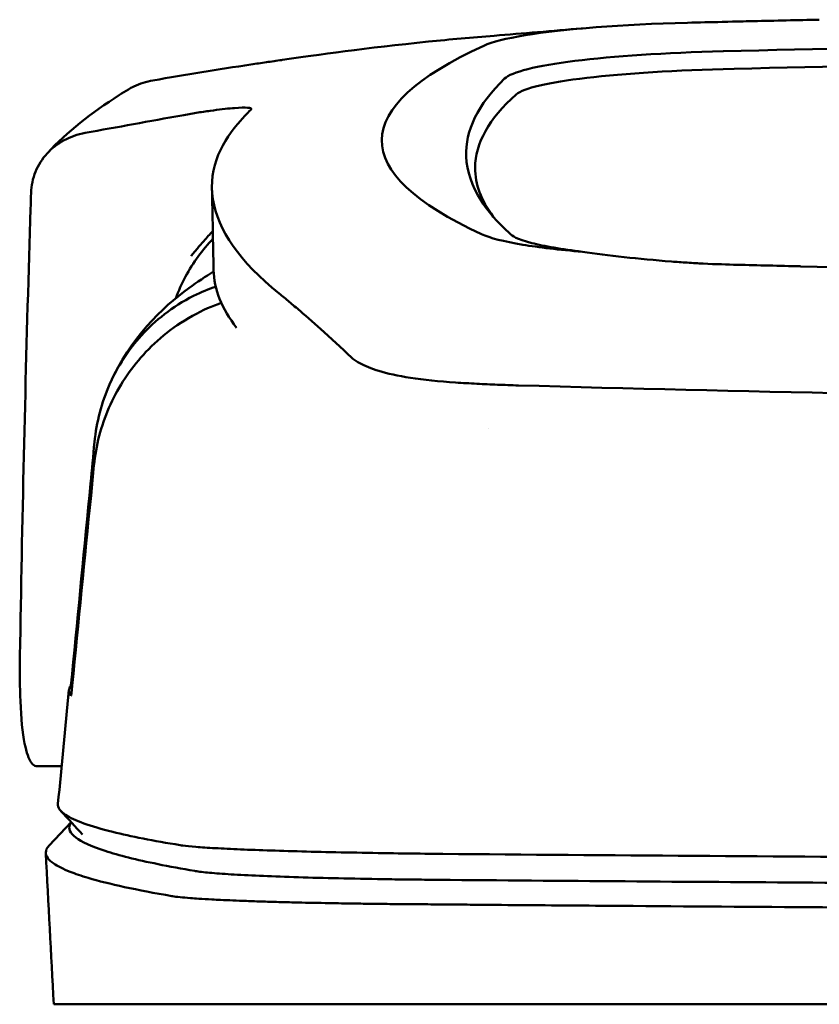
# Model space of a CAD drawing. Header units: millimetres. Extents: x 92 to 342, y 39 to 382.
# Tile 4 of 10: x 137 to 172, y 340 to 382. Entities that reach past the tile are written whole.
import ezdxf

# ---------------------------------------------------------------- set-up
doc = ezdxf.new("R2010")
doc.units = ezdxf.units.MM
doc.layers.add('Visible (ISO)', color=7, linetype='Continuous', lineweight=50)

msp = doc.modelspace()

# ---------------------------------------------------------------- linework, layer by layer
at = {"layer": 'Visible (ISO)'}
for p, q in [((170.736, 371.061), (170.744, 371.06)), ((156.923, 366.045), (156.933, 366.044)), ((139.195, 349.707), (138.148, 349.707)), ((138.666, 346.327), (139.604, 347.314)), ((138.859, 339.537), (144.21, 339.537)), ((144.233, 339.537), (155.199, 339.537)), ((155.288, 339.537), (155.199, 339.537)), ((155.288, 339.537), (216.931, 339.537))]:
    msp.add_line(p, q, dxfattribs=at)
for centre, major_axis, ratio, start_param, end_param in [((271.384, 327.514), (-491.039, 0), 0.112496, 4.925773, 4.928853), ((168.3, 380.166), (11.395, -0.001), 0.116501, 1.781282, 2.52747), ((168.484, 380.141), (11.62, -0.008), 0.117057, 2.527526, 2.891655), ((216.832, 355.84), (225.492, 0.002), 0.110939, 1.570719, 1.791596), ((293.795, 376.463), (140.93, 0.029), 0.116446, 2.892175, 3.388046), ((170.09, 378.92), (12.06, -0.005), 0.112737, 1.791766, 3.029303), ((216.854, 355.809), (-227.223, 0), 0.106767, 4.71241, 4.92951), ((170.482, 378.253), (11.958, 0), 0.106769, 1.787974, 3.024834), ((404.362, 376.267), (247.896, 0.399), 0.112494, 3.026338, 3.14596), ((403.115, 375.267), (-246.265, 0), 0.106767, 6.163675, 6.283184), ((473.838, 329.22), (-328.583, 44.868), 0.123507, 6.188163, 6.200241), ((1799.453, 335.516), (-1662.18, -0.149), 0.85466, 6.255847, 6.257756), ((168.603, 372.784), (11.832, 0.02), 0.1161, 3.386388, 3.747718), ((151.628, 367.232), (-8, 0), 0.941628, 5.682982, 5.950394), ((401.291, 370.961), (-255.609, 0), 0.112496, 0.002074, 0.087879), ((158.725, 367.564), (-7.019, -0.248), 0.209962, 0.510009, 0.541864), ((399.432, 352.936), (-259.925, 0), 0.034069, 6.258567, 6.308615), ((273.083, 393.956), (-131.694, -46.074), 0.097566, 0.177551, 0.181879), ((159.275, 345.685), (15.81, -0.255), 0.013999, 1.814143, 1.864666), ((148.602, 345.264), (4.064, -0.085), 0.06622, 3.560328, 3.573474), ((156.612, 345.003), (8.722, -0.051), 0.018129, 4.550228, 4.559677), ((143.929, 344.161), (-0.118, 0.018), 0.055246, 1.360606, 1.559875), ((156.385, 345.136), (9.456, 0.138), 0.140036, 4.558691, 4.567892)]:
    msp.add_ellipse(centre, major_axis=major_axis, ratio=ratio, start_param=start_param, end_param=end_param, dxfattribs=at)
for points, knots in [([(171.544, 381.595), (170.603, 381.575), (169.664, 381.554), (168.28, 381.522), (168.089, 381.517), (167.397, 381.501)], [-0.8458994, -0.8458994, -0.8458994, -0.8458994, -0.3752076, -0.3752076, -0.1515992, -0.1515992, -0.1515992, -0.1515992]), ([(148.628, 379.878), (150.076, 380.092), (152.23, 380.391), (155.779, 380.751), (156.719, 380.837), (157.662, 380.911)], [0, 0, 0, 0, 0.4392287, 0.4392287, 0.5941548, 0.5941548, 0.5941548, 0.5941548]), ([(148.595, 379.873), (148.375, 379.841), (148.156, 379.809), (147.717, 379.745), (147.497, 379.714), (147.281, 379.684)], [0, 0, 0, 0, 0.0665895, 0.0665895, 0.1345736, 0.1345736, 0.1345736, 0.1345736]), ([(147.278, 379.684), (146.58, 379.577), (145.885, 379.466), (144.49, 379.238), (143.793, 379.121), (143.096, 379.002)], [0.000028, 0.000028, 0.000028, 0.000028, 0.211767, 0.211767, 0.4239683, 0.4239683, 0.4239683, 0.4239683]), ([(147.281, 379.684), (147.28, 379.684), (147.28, 379.684), (147.279, 379.684), (147.278, 379.684), (147.278, 379.684)], [0.000000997, 0.000000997, 0.000000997, 0.000000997, 0.0001839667, 0.0001839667, 0.000312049, 0.000312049, 0.000312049, 0.000312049]), ([(142.044, 378.615), (142.119, 378.659), (142.195, 378.7), (142.534, 378.863), (142.811, 378.953), (143.096, 379.002)], [-0.1127941, -0.1127941, -0.1127941, -0.1127941, -0.0866991, -0.0866991, -0.0000252, -0.0000252, -0.0000252, -0.0000252]), ([(146.496, 377.817), (146.228, 377.794), (145.903, 377.756), (145.351, 377.678), (145.151, 377.648), (144.745, 377.582), (144.54, 377.547), (144.333, 377.509)], [0, 0, 0, 0, 0.1260356, 0.1260356, 0.192084, 0.192084, 0.2556621, 0.2556621, 0.2556621, 0.2556621]), ([(147.285, 377.761), (147.312, 377.801), (147.259, 377.827), (147.014, 377.847), (146.822, 377.842), (146.574, 377.823)], [0, 0, 0, 0, 0.1204642, 0.1204642, 0.2420244, 0.2420244, 0.2420244, 0.2420244]), ([(147.263, 377.736), (147.268, 377.74), (147.272, 377.744), (147.279, 377.753), (147.282, 377.757), (147.285, 377.761)], [0, 0, 0, 0, 0.01190192, 0.01190192, 0.02379969, 0.02379969, 0.02379969, 0.02379969]), ([(140.198, 376.757), (140.887, 376.883), (141.577, 377.009), (142.955, 377.259), (143.644, 377.384), (144.332, 377.509)], [0.0000116, 0.0000116, 0.0000116, 0.0000116, 0.2114776, 0.2114776, 0.4225254, 0.4225254, 0.4225254, 0.4225254]), ([(148.482, 369.9), (146.803, 371.255), (145.858, 372.609), (145.441, 375.323), (146.087, 376.447), (146.843, 377.296)], [0, 0, 0, 0, 3.35024, 3.35024, 6.902449, 6.902449, 6.902449, 6.902449]), ([(140.198, 376.757), (139.882, 376.7), (139.58, 376.593), (139.029, 376.296), (138.783, 376.106), (138.364, 375.65), (138.198, 375.383), (137.965, 374.813), (137.9, 374.506), (137.891, 374.199)], [-0.4076943, -0.4076943, -0.4076943, -0.4076943, -0.3108189, -0.3108189, -0.2123555, -0.2123555, -0.10788, -0.10788, -0.000002, -0.000002, -0.000002, -0.000002]), ([(156.468, 375.746), (156.494, 375.12), (156.706, 374.495), (157.347, 373.494), (157.657, 373.118), (158.129, 372.649), (158.228, 372.555), (158.457, 372.347), (158.594, 372.231), (159.798, 371.918), (160.531, 371.791), (161.434, 371.68)], [2.930381, 2.930381, 2.930381, 2.930381, 4.072753, 4.072753, 4.762452, 4.762452, 4.934856, 4.934856, 5.145284, 5.145284, 5.311389, 5.311389, 5.311389, 5.311389]), ([(145.651, 372.57), (145.524, 372.432), (145.395, 372.288), (145.175, 372.035), (145.083, 371.929), (144.841, 371.639), (144.731, 371.499), (144.72, 371.489)], [-0.01145823, -0.01145823, -0.01145823, -0.01145823, -0.00744532, -0.00744532, -0.00463647, -0.00463647, 0, 0, 0, 0]), ([(158.88, 371.984), (159.229, 371.927), (159.618, 371.872), (160.473, 371.77), (160.937, 371.723), (161.433, 371.68)], [-0.3736448, -0.3736448, -0.3736448, -0.3736448, -0.187366, -0.187366, -0.0000172, -0.0000172, -0.0000172, -0.0000172]), ([(137.807, 371.487), (137.723, 368.645), (137.648, 365.801), (137.518, 360.116), (137.463, 357.272), (137.417, 354.429)], [-1.996171, -1.996171, -1.996171, -1.996171, -0.998042, -0.998042, -0.000001, -0.000001, -0.000001, -0.000001]), ([(161.434, 371.68), (161.974, 371.599), (162.569, 371.524), (163.845, 371.385), (164.523, 371.322), (165.234, 371.265)], [0.0000437, 0.0000437, 0.0000437, 0.0000437, 0.2355373, 0.2355373, 0.4693483, 0.4693483, 0.4693483, 0.4693483]), ([(165.234, 371.265), (165.454, 371.247), (165.677, 371.231), (166.15, 371.201), (166.374, 371.188), (166.58, 371.178)], [0, 0, 0, 0, 0.0725125, 0.0725125, 0.1522142, 0.1522142, 0.1522142, 0.1522142]), ([(166.58, 371.178), (167.16, 371.149), (167.599, 371.138), (168.939, 371.105), (169.837, 371.083), (170.736, 371.061)], [0.1522142, 0.1522142, 0.1522142, 0.1522142, 0.3763363, 0.3763363, 0.8296812, 0.8296812, 0.8296812, 0.8296812]), ([(170.744, 371.06), (178.364, 370.873), (185.999, 370.733), (197.537, 370.592), (201.384, 370.557), (207.17, 370.521), (209.105, 370.512), (212.887, 370.5), (214.701, 370.497), (216.6, 370.497)], [0.000811, 0.000811, 0.000811, 0.000811, 2.334672, 2.334672, 3.49801, 3.49801, 4.08174, 4.08174, 4.638981, 4.638981, 4.638981, 4.638981]), ([(141.256, 366.045), (142.136, 368.013), (143.472, 369.28), (144.987, 370.394), (145.338, 370.627), (145.684, 370.838)], [0, 0, 0, 0, 1.483168, 1.483168, 1.942831, 1.942831, 1.942831, 1.942831]), ([(140.599, 363.552), (140.682, 364.406), (140.9, 365.242), (141.587, 366.792), (142.05, 367.499), (143.178, 368.736), (143.914, 369.336), (145.161, 369.96), (145.48, 370.089), (145.776, 370.191)], [-0.7441004, -0.7441004, -0.7441004, -0.7441004, -0.5496874, -0.5496874, -0.3565169, -0.3565169, -0.159797, -0.159797, -0.0894613, -0.0894613, -0.0894613, -0.0894613]), ([(148.482, 369.9), (148.622, 369.787), (148.767, 369.668), (149.066, 369.418), (149.221, 369.287), (149.38, 369.153)], [-0.5571002, -0.5571002, -0.5571002, -0.5571002, -0.2776825, -0.2776825, 0, 0, 0, 0]), ([(140.578, 362.566), (140.661, 363.409), (140.878, 364.239), (141.558, 365.802), (142.02, 366.527), (143.144, 367.812), (143.875, 368.443), (145.225, 369.191), (145.646, 369.37), (146.014, 369.501)], [0, 0, 0, 0, 0.2548242, 0.2548242, 0.5112444, 0.5112444, 0.772586, 0.772586, 0.8990175, 0.8990175, 0.8990175, 0.8990175]), ([(149.38, 369.153), (149.699, 368.883), (150.043, 368.574), (150.552, 368.112), (150.706, 367.972), (150.862, 367.829)], [-1.0557156, -1.0557156, -1.0557156, -1.0557156, -0.5320191, -0.5320191, -0.3144541, -0.3144541, -0.3144541, -0.3144541]), ([(151.848, 366.969), (151.783, 367.007), (151.723, 367.046), (151.616, 367.124), (151.568, 367.164), (151.527, 367.204)], [0, 0, 0, 0, 0.0612215, 0.0612215, 0.1224979, 0.1224979, 0.1224979, 0.1224979]), ([(151.848, 366.969), (151.95, 366.909), (152.066, 366.85), (152.325, 366.737), (152.468, 366.682), (152.624, 366.629)], [-0.1913093, -0.1913093, -0.1913093, -0.1913093, -0.095663, -0.095663, 0, 0, 0, 0]), ([(156.017, 366.097), (155.311, 366.141), (154.658, 366.209), (153.557, 366.38), (153.104, 366.479), (152.738, 366.592)], [0, 0, 0, 0, 0.2294851, 0.2294851, 0.4401307, 0.4401307, 0.4401307, 0.4401307]), ([(156.923, 366.045), (156.77, 366.053), (156.619, 366.061), (156.317, 366.078), (156.166, 366.087), (156.017, 366.097)], [0, 0, 0, 0, 0.04848689, 0.04848689, 0.0969233, 0.0969233, 0.0969233, 0.0969233]), ([(156.933, 366.044), (157.219, 366.029), (157.508, 366.015), (158.096, 365.992), (158.395, 365.982), (158.696, 365.973)], [-0.1838567, -0.1838567, -0.1838567, -0.1838567, -0.0928152, -0.0928152, 0, 0, 0, 0]), ([(216.522, 365.177), (206.837, 365.178), (197.159, 365.245), (177.83, 365.51), (168.2, 365.709), (158.696, 365.973)], [0.032666, 0.032666, 0.032666, 0.032666, 2.938218, 2.938218, 5.868286, 5.868286, 5.868286, 5.868286]), ([(139.645, 353.649), (139.906, 356.36), (140.168, 359.073), (140.429, 361.784), (140.486, 362.373), (140.543, 362.963), (140.599, 363.552)], [0.478961, 0.478961, 0.478961, 0.478961, 8.650914, 8.650914, 8.650914, 10.427614, 10.427614, 10.427614, 10.427614]), ([(139.649, 353.153), (139.916, 355.861), (140.183, 358.564), (140.45, 361.272), (140.492, 361.704), (140.535, 362.135), (140.578, 362.566)], [0.46186, 0.46186, 0.46186, 0.46186, 8.654063, 8.654063, 8.654063, 9.958979, 9.958979, 9.958979, 9.958979]), ([(137.417, 354.429), (137.406, 353.72), (137.412, 353.069), (137.466, 351.747), (137.527, 351.134), (137.694, 350.282), (137.792, 350.006), (137.97, 349.771), (138.035, 349.725), (138.12, 349.708), (138.134, 349.707), (138.148, 349.707)], [-1.124441, -1.124441, -1.124441, -1.124441, -0.875496, -0.875496, -0.555624, -0.555624, -0.282571, -0.282571, -0.140757, -0.140757, -0.112162, -0.112162, -0.112162, -0.112162]), ([(139.586, 353.155), (139.588, 353.157), (139.59, 353.168), (139.597, 353.212), (139.601, 353.243), (139.612, 353.331), (139.618, 353.384), (139.627, 353.466), (139.63, 353.502), (139.638, 353.574), (139.641, 353.612), (139.645, 353.649)], [-0.06600544, -0.06600544, -0.06600544, -0.06600544, -0.05210622, -0.05210622, -0.03882665, -0.03882665, -0.02244269, -0.02244269, -0.01122716, -0.01122716, 0, 0, 0, 0]), ([(139.591, 352.712), (139.593, 352.71), (139.595, 352.717), (139.602, 352.753), (139.606, 352.781), (139.617, 352.855), (139.623, 352.905), (139.632, 352.983), (139.635, 353.015), (139.642, 353.083), (139.646, 353.117), (139.649, 353.153)], [0, 0, 0, 0, 0.01799222, 0.01799222, 0.0374351, 0.0374351, 0.06445247, 0.06445247, 0.08202888, 0.08202888, 0.09959211, 0.09959211, 0.09959211, 0.09959211]), ([(139.04, 348.097), (139.025, 347.942), (139.134, 347.786), (139.365, 347.632), (139.73, 347.388), (140.404, 347.144), (141.381, 346.902), (142.15, 346.712), (143.109, 346.523), (144.254, 346.336)], [51.780318, 51.780318, 51.780318, 51.780318, 65.647729, 65.647729, 65.647729, 87.530305, 87.530305, 87.530305, 104.770272, 104.770272, 104.770272, 104.770272]), ([(139.608, 347.309), (139.588, 347.283), (139.572, 347.256), (139.56, 347.229), (139.47, 347.039), (139.55, 346.848), (139.798, 346.658), (140.047, 346.469), (140.465, 346.279), (141.051, 346.09), (141.636, 345.901), (142.392, 345.712), (143.312, 345.524), (143.792, 345.427), (144.317, 345.329), (144.887, 345.232)], [0.0467643, 0.0467643, 0.0467643, 0.0467643, 0.04907017, 0.04907017, 0.04907017, 0.06542689, 0.06542689, 0.06542689, 0.08178362, 0.08178362, 0.08178362, 0.09814034, 0.09814034, 0.09814034, 0.10666345, 0.10666345, 0.10666345, 0.10666345]), ([(138.666, 346.327), (138.569, 346.226), (138.52, 346.124), (138.518, 345.865), (138.631, 345.708), (139.027, 345.434), (139.261, 345.317), (139.78, 345.112), (140.038, 345.024), (140.77, 344.806), (141.289, 344.676), (142.48, 344.416), (143.153, 344.287), (143.903, 344.158)], [-6.22343, -6.22343, -6.22343, -6.22343, -5.351502, -5.351502, -4.007016, -4.007016, -3.000502, -3.000502, -2.247226, -2.247226, -1.120907, -1.120907, 0, 0, 0, 0]), ([(144.375, 346.317), (144.514, 346.298), (144.701, 346.279), (144.932, 346.261), (145.162, 346.243), (145.439, 346.224), (145.756, 346.207), (146.073, 346.189), (146.435, 346.171), (146.833, 346.155), (147.23, 346.138), (147.67, 346.122), (148.14, 346.106), (148.611, 346.091), (149.12, 346.076), (149.655, 346.062), (150.189, 346.049), (150.759, 346.036), (151.347, 346.024), (151.935, 346.012), (152.554, 346.001), (153.185, 345.991), (153.678, 345.984), (154.185, 345.977), (154.698, 345.97)], [0, 0, 0, 0, 1.921104, 1.921104, 1.921104, 3.842208, 3.842208, 3.842208, 5.763312, 5.763312, 5.763312, 7.684416, 7.684416, 7.684416, 9.60552, 9.60552, 9.60552, 11.526625, 11.526625, 11.526625, 13.447729, 13.447729, 13.447729, 14.949954, 14.949954, 14.949954, 14.949954]), ([(155.469, 345.961), (162.576, 345.9), (169.786, 345.85), (177.018, 345.81), (184.251, 345.771), (191.56, 345.742), (198.864, 345.724), (204.873, 345.709), (210.908, 345.702), (216.932, 345.702)], [0, 0, 0, 0, 21.882576, 21.882576, 21.882576, 43.765152, 43.765152, 43.765152, 61.766885, 61.766885, 61.766885, 61.766885]), ([(144.909, 345.229), (145.057, 345.204), (145.262, 345.18), (145.516, 345.156), (145.771, 345.133), (146.08, 345.11), (146.434, 345.088), (146.788, 345.066), (147.195, 345.045), (147.64, 345.026), (148.086, 345.006), (148.58, 344.987), (149.107, 344.97), (149.633, 344.953), (150.204, 344.938), (150.798, 344.924), (151.393, 344.91), (152.026, 344.897), (152.676, 344.887), (153, 344.881), (153.335, 344.876), (153.67, 344.872), (153.838, 344.87), (154.009, 344.867), (154.179, 344.865), (154.349, 344.863), (154.522, 344.862), (154.694, 344.86), (154.762, 344.859), (154.83, 344.858), (154.898, 344.858), (154.967, 344.857), (155.035, 344.856), (155.104, 344.856), (155.137, 344.856), (155.17, 344.855), (155.203, 344.855)], [0, 0, 0, 0, 0.00216284, 0.00216284, 0.00216284, 0.00432572, 0.00432572, 0.00432572, 0.0064886, 0.0064886, 0.0064886, 0.00865148, 0.00865148, 0.00865148, 0.01081436, 0.01081436, 0.01081436, 0.01297724, 0.01297724, 0.01297724, 0.01405868, 0.01405868, 0.01405868, 0.0145994, 0.0145994, 0.0145994, 0.01514012, 0.01514012, 0.01514012, 0.01535374, 0.01535374, 0.01535374, 0.01556736, 0.01556736, 0.01556736, 0.01567089, 0.01567089, 0.01567089, 0.01567089]), ([(155.285, 344.854), (160.572, 344.809), (165.912, 344.769), (171.272, 344.735), (176.632, 344.701), (182.034, 344.673), (187.445, 344.651), (192.856, 344.629), (198.298, 344.613), (203.738, 344.604), (208.131, 344.596), (212.533, 344.592), (216.931, 344.592)], [0, 0, 0, 0, 0.01635215, 0.01635215, 0.01635215, 0.03270429, 0.03270429, 0.03270429, 0.04905643, 0.04905643, 0.04905643, 0.06225952, 0.06225952, 0.06225952, 0.06225952]), ([(143.927, 344.155), (144.016, 344.141), (144.124, 344.128), (144.379, 344.101), (144.526, 344.088), (144.803, 344.066), (144.924, 344.058), (145.225, 344.038), (145.413, 344.027), (145.731, 344.01), (145.852, 344.003), (146.315, 343.981), (146.684, 343.966), (147.314, 343.942), (147.554, 343.934), (148.051, 343.919), (148.308, 343.911), (148.807, 343.898), (149.046, 343.891), (149.718, 343.876), (150.162, 343.867), (150.964, 343.852), (151.314, 343.846), (151.937, 343.837), (152.206, 343.833), (152.682, 343.827), (152.887, 343.825), (153.247, 343.821), (153.402, 343.819), (153.673, 343.817), (153.789, 343.816), (154.08, 343.813), (154.255, 343.812), (154.606, 343.809), (154.781, 343.808), (154.957, 343.807)], [-1.679207, -1.679207, -1.679207, -1.679207, -1.548784, -1.548784, -1.41563, -1.41563, -1.32558, -1.32558, -1.204178, -1.204178, -1.134257, -1.134257, -0.946443, -0.946443, -0.838704, -0.838704, -0.731055, -0.731055, -0.637098, -0.637098, -0.473724, -0.473724, -0.352581, -0.352581, -0.262746, -0.262746, -0.196047, -0.196047, -0.146434, -0.146434, -0.109476, -0.109476, -0.054468, -0.054468, 0, 0, 0, 0]), ([(155.043, 343.806), (155.112, 343.805), (155.202, 343.805), (155.398, 343.803), (155.486, 343.802), (155.752, 343.8), (155.93, 343.798), (156.463, 343.794), (156.818, 343.791), (157.885, 343.782), (158.597, 343.776), (160.736, 343.759), (162.165, 343.748), (166.463, 343.716), (169.339, 343.697), (174.15, 343.667), (176.079, 343.656), (180.589, 343.632), (183.172, 343.62), (188.348, 343.598), (190.941, 343.588), (197.429, 343.567), (201.328, 343.558), (207.182, 343.549), (209.132, 343.546), (213.032, 343.543), (214.982, 343.542), (216.931, 343.542)], [-6.255822, -6.255822, -6.255822, -6.255822, -6.222837, -6.222837, -6.195433, -6.195433, -6.140619, -6.140619, -6.030972, -6.030972, -5.8116, -5.8116, -5.372567, -5.372567, -4.493566, -4.493566, -3.9071, -3.9071, -3.124844, -3.124844, -2.342742, -2.342742, -1.17034, -1.17034, -0.584842, -0.584842, 0, 0, 0, 0])]:
    msp.add_open_spline(points, degree=3, knots=knots, dxfattribs=at)
for points in [[(157.662, 380.911), (158.882, 381.008), (160.131, 381.112), (161.441, 381.226)], [(148.628, 379.878), (148.617, 379.876), (148.606, 379.875), (148.595, 379.873)], [(141.66, 378.379), (141.787, 378.46), (141.915, 378.538), (142.044, 378.615)], [(138.586, 375.892), (139.432, 376.803), (140.462, 377.615), (141.66, 378.379)], [(146.574, 377.823), (146.549, 377.821), (146.522, 377.819), (146.496, 377.817)], [(156.849, 375.267), (156.849, 374.571), (157.108, 373.875), (157.625, 373.181)], [(145.682, 370.901), (145.661, 372.065), (145.638, 373.228), (145.615, 374.392)], [(145.658, 372.236), (145.436, 372.007), (145.223, 371.757), (145.026, 371.486)], [(150.862, 367.829), (151.087, 367.623), (151.311, 367.411), (151.527, 367.204)], [(157.411, 364.115), (157.411, 364.115), (157.411, 364.115), (157.411, 364.115)], [(139.698, 353.648), (139.68, 353.648), (139.663, 353.648), (139.645, 353.649)], [(139.04, 348.097), (139.196, 349.72), (139.352, 351.343), (139.509, 352.966)], [(140.082, 346.788), (139.777, 347.123), (139.473, 347.458), (139.168, 347.793)], [(138.859, 339.537), (138.746, 341.692), (138.633, 343.847), (138.52, 346.003)]]:
    msp.add_open_spline(points, degree=3, dxfattribs=at)

doc.saveas('drawing.dxf')
